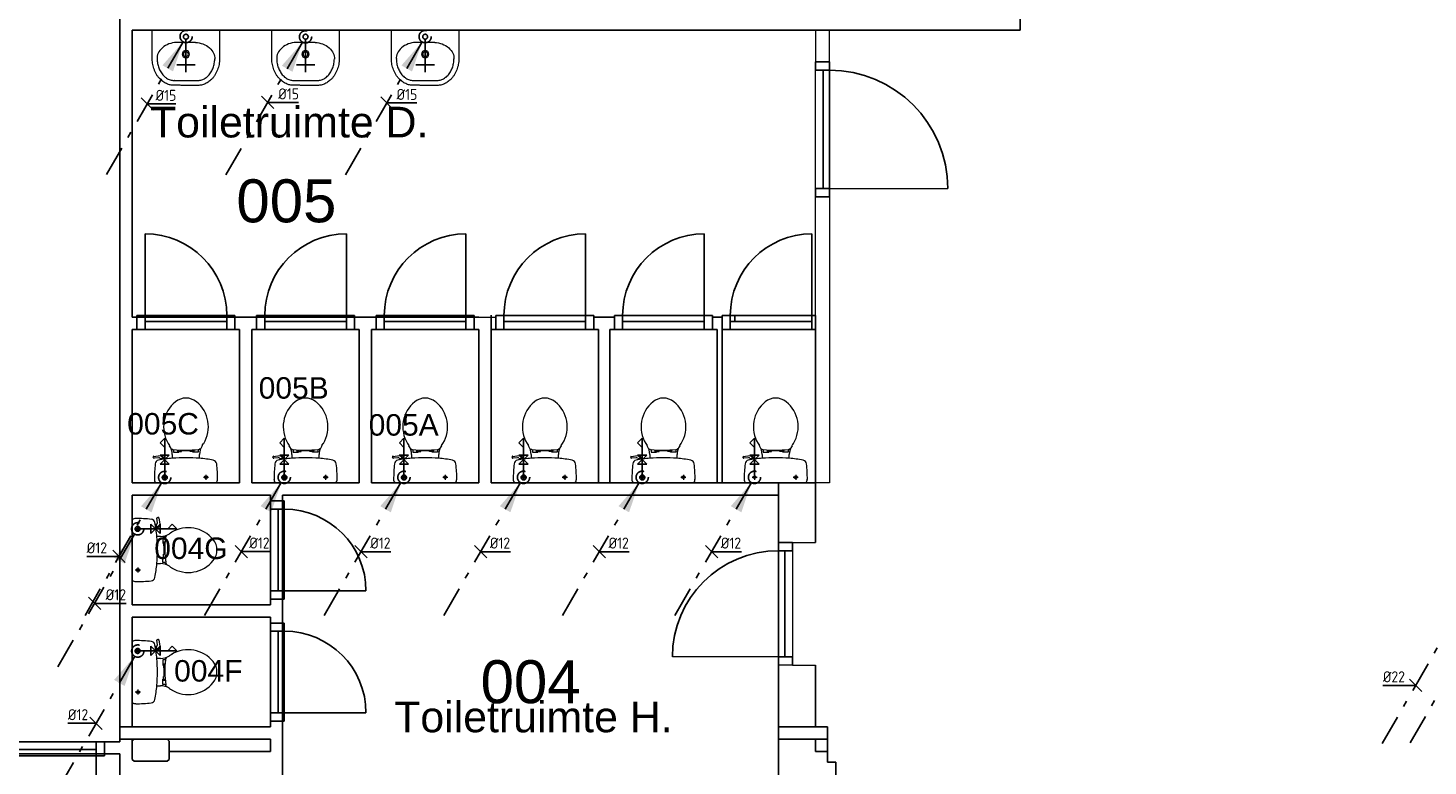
# Model space of a CAD drawing. Header units: millimetres. Extents: x -110 to 230337154, y -20 to 1103899040.
# Tile 8 of 58: x 115151656 to 115163071, y 551917104 to 551923120. Entities that reach past the tile are written whole.
import ezdxf

# ---------------------------------------------------------------- set-up
doc = ezdxf.new("R2010")
doc.units = ezdxf.units.MM
doc.header["$LTSCALE"] = 50
doc.linetypes.add('2322109', pattern=[10, 5, -2, 1, -2])
doc.linetypes.add('2322109_a', pattern=[10, 5, -2, 1, -2])
doc.layers.get('0').update_dxf_attribs({"lineweight": 5})
doc.layers.add('A-AREA-IDEN', color=7, linetype='Continuous', lineweight=13)
for name, color, linetype in [('ONDERLEGGER BOUWKUNDIG', 7, 'Continuous'), ('WL531---', 5, '2322109'), ('WM531---', 1, 'Continuous')]:
    doc.layers.add(name, color=color, linetype=linetype)
doc.styles.add('Arial', font='arial.ttf', dxfattribs={"height": 5})
doc.styles.add('Arial_1', font='arial.ttf', dxfattribs={"height": 250})
doc.styles.add('DVD_VBC_Arial', font='arial.ttf')
doc.styles.add('STABICAD-018', font='ISOCP.SHX', dxfattribs={"height": 90})

# ---------------------------------------------------------------- blocks, each defined once
blk = doc.blocks.new('DVDVB_74_-S-_Toilet')
at = {"color": 0, "linetype": 'ByBlock', "lineweight": -2}
for p, q in [((248, 0), (-248, 0)), ((-143, -45), (-184, -45)), ((-163, -66), (-163, -24)), ((193, -45), (152, -45)), ((173, -65), (173, -25)), ((-111, -200), (-111, -230)), ((111, -230), (111, -200)), ((178, -192), (183, -206)), ((181, -202), (210, -196)), ((211, -197), (208, -187)), ((262, -216), (210, -224)), ((222, -205), (259, -200)), ((264, -204), (266, -210)), ((-101, -271), (-101, -250)), ((-101, -250), (-57, -250)), ((-67, -250), (-67, -268)), ((-57, -250), (-57, -267)), ((-57, -255), (-35, -255)), ((-35, -255), (-35, -260)), ((-35, -260), (35, -260)), ((35, -255), (35, -260)), ((57, -255), (35, -255)), ((57, -250), (57, -266)), ((101, -250), (57, -250)), ((67, -250), (67, -267)), ((101, -270), (101, -250))]:
    blk.add_line(p, q, dxfattribs=at)
for centre in [(-163, -46), (173, -46)]:
    blk.add_circle(centre, 12, dxfattribs=at)
for centre, radius, start, end in [((-214, -28), 43.4, 141.7698, 181.0192), ((892, -28), 1150, 180, 186.3309), ((214, -28), 43.4, 358.9808, 38.2302), ((-893, -28), 1150, 353.6509, 0), ((-217, -151), 34, 186.3309, 259.2904), ((0, 994), 1200, 259.2904, 264.6981), ((0, 992), 1197, 264.6981, 275.3019), ((0, 994), 1200, 275.3019, 280.7271), ((207, -200), 25, 195.9272, 278.4779), ((220, -196), 10, 191.8886, 277.2238), ((217, -152), 33.5, 280.7271, 353.6509), ((260, -206), 5, 15.7398, 97.2238), ((261, -212), 5, 278.4779, 15.7398), ((80, -457), 263, 148.9077, 230.8792), ((241, -554), 450, 146.1571, 148.9077), ((-240, -231), 129, 326.1571, 0), ((-101, -292), 20, 96.9358, 142.58), ((9, -1192), 926, 84.3005, 96.9358), ((-81, -457), 263, 309.1208, 31.0923), ((99, -290), 20, 37.7817, 84.3005), ((240, -231), 129, 180, 213.8429), ((-241, -554), 450, 31.0923, 33.8429), ((0, -556), 135, 230.8792, 309.1208)]:
    blk.add_arc(centre, radius, start, end, dxfattribs=at)
blk = doc.blocks.new('DVDVB_74_-S-_Wasbak')
at = {"color": 0, "linetype": 'ByBlock', "lineweight": -2}
blk.add_line((-79, -100), (79, -100), dxfattribs=at)
for radius in [30, 20]:
    blk.add_circle((0, -196), radius, dxfattribs=at)
blk.add_ellipse((-96, -211), major_axis=(136, 40), ratio=0.751905, start_param=1.224555, end_param=2.997882, dxfattribs=at)
at = {"color": 0, "linetype": 'ByBlock', "lineweight": -2, "extrusion": (0, 0, -1)}
blk.add_ellipse((96, -211), major_axis=(-136, 40), ratio=0.751905, start_param=1.224555, end_param=2.997882, dxfattribs=at)
at = {"color": 0, "linetype": 'ByBlock', "lineweight": -2}
for points in [[(-275, 0), (-275, -118), (-275, -235)], [(275, 0), (0, 0), (-275, 0)], [(275, -236), (275, -118), (275, 0)], [(-92, -451), (0, -450), (91, -450)]]:
    blk.add_open_spline(points, degree=2, dxfattribs=at)
for points in [[(-275, -235), (-270, -456), (-92, -451)], [(91, -450), (270, -456), (275, -236)]]:
    blk.add_rational_spline(points, [1, 0.707108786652, 1], degree=2, dxfattribs=at)
blk.add_rational_spline([(235, -235), (231, -415), (92, -411), (92, -410), (91, -410), (0, -410), (-91, -410), (-92, -410), (-93, -411), (-231, -415), (-235, -235)], [1, 0.707108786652, 1, 1, 1, 1, 1, 1, 1, 0.707108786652, 1], degree=2, knots=[0, 0, 0, 0.2, 0.2, 0.4, 0.4, 0.6, 0.6, 0.8, 0.8, 1, 1, 1], dxfattribs=at)
blk = doc.blocks.new('*U208')
at = {"color": 0, "linetype": '2322109'}
blk.add_circle((0, 0), 20, dxfattribs=at)
at = {"color": 1, "style": 'DVD_VBC_Arial'}
blk.add_attdef('PRODUCTCODE', (0, 0), '', height=1.8, dxfattribs=at)
at = {"color": 2, "style": 'DVD_VBC_Arial'}
for tag in ['CODE', 'CODE2', 'INDICATIONTEXT', 'LABEL', 'POSITIONCODE', 'SECTIONCODE']:
    blk.add_attdef(tag, (0, 0), '', height=1.2, dxfattribs=at)
blk = doc.blocks.new('TAP_TOILET_COLD')
at = {"color": 0, "linetype": 'Continuous'}
for p, q in [((0, 300), (-37.5, 261)), ((-37.5, 261), (0, 225)), ((0, 0), (0, 300)), ((37.5, 162.5), (-37.5, 87.5)), ((-37.5, 162.5), (37.5, 87.5)), ((-37.5, 162.5), (37.5, 162.5)), ((-37.5, 87.5), (37.5, 87.5))]:
    blk.add_line(p, q, dxfattribs=at)
blk = doc.blocks.new('*U217')
at = {"color": 0, "linetype": '2322109'}
blk.add_circle((0, 0), 20, dxfattribs=at)
at = {"color": 1, "style": 'DVD_VBC_Arial'}
blk.add_attdef('PRODUCTCODE', (0, 0), '', height=1.8, dxfattribs=at)
at = {"color": 2, "style": 'DVD_VBC_Arial'}
for tag in ['CODE', 'CODE2', 'INDICATIONTEXT', 'LABEL', 'POSITIONCODE', 'SECTIONCODE']:
    blk.add_attdef(tag, (0, 0), '', height=1.2, dxfattribs=at)
blk = doc.blocks.new('*U218')
at = {"color": 0, "linetype": '2322109'}
blk.add_circle((0, 0), 20, dxfattribs=at)
at = {"color": 1, "style": 'DVD_VBC_Arial'}
blk.add_attdef('PRODUCTCODE', (0, 0), '', height=1.8, dxfattribs=at)
at = {"color": 2, "style": 'DVD_VBC_Arial'}
for tag in ['CODE', 'CODE2', 'INDICATIONTEXT', 'LABEL', 'POSITIONCODE', 'SECTIONCODE']:
    blk.add_attdef(tag, (0, 0), '', height=1.2, dxfattribs=at)
blk = doc.blocks.new('*U219')
at = {"color": 0, "linetype": '2322109'}
blk.add_circle((0, 0), 20, dxfattribs=at)
at = {"color": 1, "style": 'DVD_VBC_Arial'}
blk.add_attdef('PRODUCTCODE', (0, 0), '', height=1.8, dxfattribs=at)
at = {"color": 2, "style": 'DVD_VBC_Arial'}
for tag in ['CODE', 'CODE2', 'INDICATIONTEXT', 'LABEL', 'POSITIONCODE', 'SECTIONCODE']:
    blk.add_attdef(tag, (0, 0), '', height=1.2, dxfattribs=at)
blk = doc.blocks.new('*U222')
at = {"color": 0, "linetype": '2322109'}
blk.add_circle((0, 0), 20, dxfattribs=at)
at = {"color": 1, "style": 'DVD_VBC_Arial'}
blk.add_attdef('PRODUCTCODE', (0, 0), '', height=1.8, dxfattribs=at)
at = {"color": 2, "style": 'DVD_VBC_Arial'}
for tag in ['CODE', 'CODE2', 'INDICATIONTEXT', 'LABEL', 'POSITIONCODE', 'SECTIONCODE']:
    blk.add_attdef(tag, (0, 0), '', height=1.2, dxfattribs=at)
blk = doc.blocks.new('TAP_SINGLE_COLD')
at = {"color": 0, "linetype": 'Continuous'}
for p, q in [((0, 0), (0, 270)), ((-75, 210), (75, 210))]:
    blk.add_line(p, q, dxfattribs=at)
blk = doc.blocks.new('*U446')
at = {"linetype": '2322109'}
blk.add_hatch(color=2, dxfattribs=at).paths.add_polyline_path([(-25, -43), (-107, -285), (-193, -235)], flags=0)
at = {"color": 0, "linetype": '2322109'}
blk.add_line((0, 0), (0, 0, 1), dxfattribs=at)
at = {"color": 2, "linetype": '2322109_a'}
blk.add_line((-25, -43, 1), (-675, -1169, 1), dxfattribs=at)
at = {"color": 2, "linetype": '2322109'}
blk.add_circle((0, 0, 1), 50, dxfattribs=at)
at = {"color": 2}
for tag, p, style in [('POSITIONCODE', (150, 150), 'DVD_VBC_Arial'), ('SECTIONCODE', (150, 150), 'DVD_VBC_Arial'), ('CODE', (0, 100), 'STABICAD-018'), ('FLOORCODE', (0, 0, -50), 'STABICAD-018')]:
    blk.add_attdef(tag, p, '', height=1.2, dxfattribs=dict(at, style=style))
blk = doc.blocks.new('*U448')
at = {"linetype": '2322109'}
blk.add_hatch(color=2, dxfattribs=at).paths.add_polyline_path([(-25, -43), (-107, -285), (-193, -235)], flags=0)
at = {"color": 0, "linetype": '2322109'}
blk.add_line((0, 0), (0, 0, 1), dxfattribs=at)
at = {"color": 2, "linetype": '2322109_a'}
blk.add_line((-25, -43, 1), (-675, -1169, 1), dxfattribs=at)
at = {"color": 2, "linetype": '2322109'}
blk.add_circle((0, 0, 1), 50, dxfattribs=at)
at = {"color": 2}
for tag, p, style in [('POSITIONCODE', (150, 150), 'DVD_VBC_Arial'), ('SECTIONCODE', (150, 150), 'DVD_VBC_Arial'), ('CODE', (0, 100), 'STABICAD-018'), ('FLOORCODE', (0, 0, -50), 'STABICAD-018')]:
    blk.add_attdef(tag, p, '', height=1.2, dxfattribs=dict(at, style=style))
blk = doc.blocks.new('*U334')
at = {"linetype": '2322109'}
blk.add_hatch(color=2, dxfattribs=at).paths.add_polyline_path([(-25, -43), (-107, -285), (-193, -235)], flags=0)
at = {"color": 0, "linetype": '2322109'}
blk.add_line((0, 0), (0, 0, 1), dxfattribs=at)
at = {"color": 2, "linetype": '2322109_a'}
blk.add_line((-25, -43, 1), (-675, -1169, 1), dxfattribs=at)
at = {"color": 2, "linetype": '2322109'}
blk.add_circle((0, 0, 1), 50, dxfattribs=at)
at = {"color": 2}
for tag, p, style in [('POSITIONCODE', (150, 150), 'DVD_VBC_Arial'), ('SECTIONCODE', (150, 150), 'DVD_VBC_Arial'), ('CODE', (0, 100), 'STABICAD-018'), ('FLOORCODE', (0, 0, -50), 'STABICAD-018')]:
    blk.add_attdef(tag, p, '', height=1.2, dxfattribs=dict(at, style=style))
blk = doc.blocks.new('*U444')
at = {"linetype": '2322109'}
blk.add_hatch(color=2, dxfattribs=at).paths.add_polyline_path([(-25, -43), (-107, -285), (-193, -235)], flags=0)
at = {"color": 0, "linetype": '2322109'}
blk.add_line((0, 0), (0, 0, 1), dxfattribs=at)
at = {"color": 2, "linetype": '2322109_a'}
blk.add_line((-25, -43, 1), (-675, -1169, 1), dxfattribs=at)
at = {"color": 2, "linetype": '2322109'}
blk.add_circle((0, 0, 1), 50, dxfattribs=at)
at = {"color": 2}
for tag, p, style in [('POSITIONCODE', (150, 150), 'DVD_VBC_Arial'), ('SECTIONCODE', (150, 150), 'DVD_VBC_Arial'), ('CODE', (0, 100), 'STABICAD-018'), ('FLOORCODE', (0, 0, -50), 'STABICAD-018')]:
    blk.add_attdef(tag, p, '', height=1.2, dxfattribs=dict(at, style=style))
blk = doc.blocks.new('*U447')
at = {"linetype": '2322109'}
blk.add_hatch(color=2, dxfattribs=at).paths.add_polyline_path([(-25, -43), (-107, -285), (-193, -235)], flags=0)
at = {"color": 0, "linetype": '2322109'}
blk.add_line((0, 0), (0, 0, 1), dxfattribs=at)
at = {"color": 2, "linetype": '2322109_a'}
blk.add_line((-25, -43, 1), (-675, -1169, 1), dxfattribs=at)
at = {"color": 2, "linetype": '2322109'}
blk.add_circle((0, 0, 1), 50, dxfattribs=at)
at = {"color": 2}
for tag, p, style in [('POSITIONCODE', (150, 150), 'DVD_VBC_Arial'), ('SECTIONCODE', (150, 150), 'DVD_VBC_Arial'), ('CODE', (0, 100), 'STABICAD-018'), ('FLOORCODE', (0, 0, -50), 'STABICAD-018')]:
    blk.add_attdef(tag, p, '', height=1.2, dxfattribs=dict(at, style=style))
blk = doc.blocks.new('*U443')
at = {"linetype": '2322109'}
blk.add_hatch(color=2, dxfattribs=at).paths.add_polyline_path([(-25, -43), (-107, -285), (-193, -235)], flags=0)
at = {"color": 0, "linetype": '2322109'}
blk.add_line((0, 0), (0, 0, 1), dxfattribs=at)
at = {"color": 2, "linetype": '2322109_a'}
blk.add_line((-25, -43, 1), (-675, -1169, 1), dxfattribs=at)
at = {"color": 2, "linetype": '2322109'}
blk.add_circle((0, 0, 1), 50, dxfattribs=at)
at = {"color": 2}
for tag, p, style in [('POSITIONCODE', (150, 150), 'DVD_VBC_Arial'), ('SECTIONCODE', (150, 150), 'DVD_VBC_Arial'), ('CODE', (0, 100), 'STABICAD-018'), ('FLOORCODE', (0, 0, -50), 'STABICAD-018')]:
    blk.add_attdef(tag, p, '', height=1.2, dxfattribs=dict(at, style=style))
blk = doc.blocks.new('*U439')
at = {"linetype": '2322109'}
blk.add_hatch(color=2, dxfattribs=at).paths.add_polyline_path([(-25, -43), (-107, -285), (-193, -235)], flags=0)
at = {"color": 0, "linetype": '2322109'}
blk.add_line((0, 0), (0, 0, 1), dxfattribs=at)
at = {"color": 2, "linetype": '2322109_a'}
blk.add_line((-25, -43, 1), (-675, -1169, 1), dxfattribs=at)
at = {"color": 2, "linetype": '2322109'}
blk.add_circle((0, 0, 1), 50, dxfattribs=at)
at = {"color": 2}
for tag, p, style in [('POSITIONCODE', (150, 150), 'DVD_VBC_Arial'), ('SECTIONCODE', (150, 150), 'DVD_VBC_Arial'), ('CODE', (0, 100), 'STABICAD-018'), ('FLOORCODE', (0, 0, -50), 'STABICAD-018')]:
    blk.add_attdef(tag, p, '', height=1.2, dxfattribs=dict(at, style=style))
blk = doc.blocks.new('*U434')
at = {"linetype": '2322109'}
blk.add_hatch(color=2, dxfattribs=at).paths.add_polyline_path([(-25, -43), (-107, -285), (-193, -235)], flags=0)
at = {"color": 0, "linetype": '2322109'}
blk.add_line((0, 0), (0, 0, 1), dxfattribs=at)
at = {"color": 2, "linetype": '2322109_a'}
blk.add_line((-25, -43, 1), (-675, -1169, 1), dxfattribs=at)
at = {"color": 2, "linetype": '2322109'}
blk.add_circle((0, 0, 1), 50, dxfattribs=at)
at = {"color": 2}
for tag, p, style in [('POSITIONCODE', (150, 150), 'DVD_VBC_Arial'), ('SECTIONCODE', (150, 150), 'DVD_VBC_Arial'), ('CODE', (0, 100), 'STABICAD-018'), ('FLOORCODE', (0, 0, -50), 'STABICAD-018')]:
    blk.add_attdef(tag, p, '', height=1.2, dxfattribs=dict(at, style=style))
blk = doc.blocks.new('*U428')
at = {"linetype": '2322109'}
blk.add_hatch(color=2, dxfattribs=at).paths.add_polyline_path([(-25, -43), (-107, -285), (-193, -235)], flags=0)
at = {"color": 0, "linetype": '2322109'}
blk.add_line((0, 0), (0, 0, 1), dxfattribs=at)
at = {"color": 2, "linetype": '2322109_a'}
blk.add_line((-25, -43, 1), (-675, -1169, 1), dxfattribs=at)
at = {"color": 2, "linetype": '2322109'}
blk.add_circle((0, 0, 1), 50, dxfattribs=at)
at = {"color": 2}
for tag, p, style in [('POSITIONCODE', (150, 150), 'DVD_VBC_Arial'), ('SECTIONCODE', (150, 150), 'DVD_VBC_Arial'), ('CODE', (0, 100), 'STABICAD-018'), ('FLOORCODE', (0, 0, -50), 'STABICAD-018')]:
    blk.add_attdef(tag, p, '', height=1.2, dxfattribs=dict(at, style=style))
blk = doc.blocks.new('*U402')
at = {"linetype": '2322109'}
blk.add_hatch(color=2, dxfattribs=at).paths.add_polyline_path([(-25, -43), (-107, -285), (-193, -235)], flags=0)
at = {"color": 0, "linetype": '2322109'}
blk.add_line((0, 0), (0, 0, 1), dxfattribs=at)
at = {"color": 2, "linetype": '2322109_a'}
blk.add_line((-25, -43, 1), (-675, -1169, 1), dxfattribs=at)
at = {"color": 2, "linetype": '2322109'}
blk.add_circle((0, 0, 1), 50, dxfattribs=at)
at = {"color": 2}
for tag, p, style in [('POSITIONCODE', (150, 150), 'DVD_VBC_Arial'), ('SECTIONCODE', (150, 150), 'DVD_VBC_Arial'), ('CODE', (0, 100), 'STABICAD-018'), ('FLOORCODE', (0, 0, -50), 'STABICAD-018')]:
    blk.add_attdef(tag, p, '', height=1.2, dxfattribs=dict(at, style=style))
blk = doc.blocks.new('*U449')
at = {"color": 0, "linetype": 'Continuous'}
for p, q in [((-46, 0), (-264, 0)), ((-50, 50), (50, -50)), ((0, 0), (-46, 0))]:
    blk.add_line(p, q, dxfattribs=at)
at = {"color": 0, "linetype": 'Continuous', "style": 'STABICAD-018'}
blk.add_text('%%c12', height=90, dxfattribs=at).set_placement((-264, 25))
at = {"color": 2, "style": 'DVD_VBC_Arial'}
blk.add_attdef('CODE', (0, 0), '', height=1.2, dxfattribs=at)
blk = doc.blocks.new('*U450')
at = {"color": 0, "linetype": 'Continuous'}
for p, q in [((50, -50), (-50, 50)), ((0, 0), (40, 0)), ((40, 0), (258, 0))]:
    blk.add_line(p, q, dxfattribs=at)
at = {"color": 0, "linetype": 'Continuous', "style": 'STABICAD-018'}
blk.add_text('%%c12', height=90, dxfattribs=at).set_placement((90, 25))
at = {"color": 2, "style": 'DVD_VBC_Arial'}
blk.add_attdef('CODE', (0, 0), '', height=1.2, dxfattribs=at)
blk = doc.blocks.new('*U451')
at = {"color": 0, "linetype": 'Continuous'}
for p, q in [((50, -50), (-50, 50)), ((0, 0), (14, 0)), ((14, 0), (232, 0))]:
    blk.add_line(p, q, dxfattribs=at)
at = {"color": 0, "linetype": 'Continuous', "style": 'STABICAD-018'}
blk.add_text('%%c12', height=90, dxfattribs=at).set_placement((64, 25))
at = {"color": 2, "style": 'DVD_VBC_Arial'}
blk.add_attdef('CODE', (0, 0), '', height=1.2, dxfattribs=at)
blk = doc.blocks.new('*U452')
at = {"color": 0, "linetype": 'Continuous'}
for p, q in [((50, -50), (-50, 50)), ((0, 0), (25, 0)), ((25, 0), (243, 0))]:
    blk.add_line(p, q, dxfattribs=at)
at = {"color": 0, "linetype": 'Continuous', "style": 'STABICAD-018'}
blk.add_text('%%c12', height=90, dxfattribs=at).set_placement((75, 25))
at = {"color": 2, "style": 'DVD_VBC_Arial'}
blk.add_attdef('CODE', (0, 0), '', height=1.2, dxfattribs=at)
blk = doc.blocks.new('*U453')
at = {"color": 0, "linetype": 'Continuous'}
for p, q in [((-13, 0), (-230, 0)), ((-50, 50), (50, -50)), ((0, 0), (-13, 0))]:
    blk.add_line(p, q, dxfattribs=at)
at = {"color": 0, "linetype": 'Continuous', "style": 'STABICAD-018'}
blk.add_text('%%c12', height=90, dxfattribs=at).set_placement((-230, 25))
at = {"color": 2, "style": 'DVD_VBC_Arial'}
blk.add_attdef('CODE', (0, 0), '', height=1.2, dxfattribs=at)
blk = doc.blocks.new('*U480')
at = {"color": 0, "linetype": 'Continuous'}
for p, q in [((50, -50), (-50, 50)), ((0, 0), (18, 0)), ((18, 0), (234, 0))]:
    blk.add_line(p, q, dxfattribs=at)
at = {"color": 0, "linetype": 'Continuous', "style": 'STABICAD-018'}
blk.add_text('%%c15', height=90, dxfattribs=at).set_placement((68, 25))
at = {"color": 2, "style": 'DVD_VBC_Arial'}
blk.add_attdef('CODE', (0, 0), '', height=1.2, dxfattribs=at)
blk = doc.blocks.new('*U481')
at = {"color": 0, "linetype": 'Continuous'}
for p, q in [((50, -50), (-50, 50)), ((0, 0), (36, 0)), ((36, 0), (252, 0))]:
    blk.add_line(p, q, dxfattribs=at)
at = {"color": 0, "linetype": 'Continuous', "style": 'STABICAD-018'}
blk.add_text('%%c15', height=90, dxfattribs=at).set_placement((86, 25))
at = {"color": 2, "style": 'DVD_VBC_Arial'}
blk.add_attdef('CODE', (0, 0), '', height=1.2, dxfattribs=at)
blk = doc.blocks.new('*U482')
at = {"color": 0, "linetype": 'Continuous'}
for p, q in [((50, -50), (-50, 50)), ((0, 0), (29, 0)), ((29, 0), (245, 0))]:
    blk.add_line(p, q, dxfattribs=at)
at = {"color": 0, "linetype": 'Continuous', "style": 'STABICAD-018'}
blk.add_text('%%c15', height=90, dxfattribs=at).set_placement((79, 25))
at = {"color": 2, "style": 'DVD_VBC_Arial'}
blk.add_attdef('CODE', (0, 0), '', height=1.2, dxfattribs=at)
blk = doc.blocks.new('*U615')
at = {"color": 0, "linetype": 'Continuous'}
for p, q in [((-31, 0), (-267, 0)), ((-50, 50), (50, -50)), ((0, 0), (-31, 0))]:
    blk.add_line(p, q, dxfattribs=at)
at = {"color": 0, "linetype": 'Continuous', "style": 'STABICAD-018'}
blk.add_text('%%c22', height=90, dxfattribs=at).set_placement((-267, 25))
at = {"color": 2, "style": 'DVD_VBC_Arial'}
blk.add_attdef('CODE', (0, 0), '', height=1.2, dxfattribs=at)

msp = doc.modelspace()

# ---------------------------------------------------------------- linework, layer by layer
at = {"layer": 'A-AREA-IDEN'}
for p, q in [((115158076, 551921810.2), (115158076, 551922776.2)), ((115158076, 551920776), (115158076, 551921743.2)), ((115158190, 551921810.2), (115159156, 551921810.2)), ((115158190, 551921743.2), (115158190, 551919412)), ((115155332, 551920762), (115155469.7, 551920762)), ((115158190, 551919412), (115158076, 551919412)), ((115157890, 551918925.9), (115157890, 551917925.9)), ((115157890, 551918925.9), (115158076, 551918925.9)), ((115157776, 551917992.9), (115156910, 551917992.9)), ((115157890, 551917925.9), (115157776, 551917925.9)), ((115157890, 551917925.9), (115158076, 551917925.9))]:
    msp.add_line(p, q, dxfattribs=at)
msp.add_lwpolyline([(115158076, 551922843.2), (115158190, 551922843.2), (115158190, 551923102), (115158076, 551923102)], close=True, dxfattribs=at)
at = {"layer": 'ONDERLEGGER BOUWKUNDIG'}
for p, q in [((115152406, 551923602), (115152406, 551917302)), ((115152406, 551917302), (115152406, 551923602)), ((115159747, 551923102.3), (115159747, 551923502)), ((115159747, 551923502), (115159747, 551923102.3)), ((115152506, 551923102.3), (115155332, 551923102.3)), ((115152506, 551920762), (115152506, 551923102.3)), ((115152506, 551923102.3), (115152506, 551920762)), ((115155332, 551923102.3), (115152506, 551923102.3)), ((115159747, 551923102.3), (115155332, 551923102.3)), ((115155432, 551923102.3), (115159747, 551923102.3)), ((115158076, 551922843.2), (115158176, 551922843.2)), ((115158076, 551922776.2), (115158076, 551922843.2)), ((115158190, 551922776.2), (115158076, 551922776.2)), ((115158140, 551922776.2), (115158190, 551922776.2)), ((115158140, 551921810.2), (115158140, 551922776.2)), ((115158176, 551922843.2), (115158190, 551922843.2)), ((115158190, 551922843.2), (115158190, 551922776.2)), ((115158190, 551922776.2), (115158190, 551921810.2)), ((115158076, 551921810.2), (115158190, 551921810.2)), ((115158076, 551921743.2), (115158076, 551921810.2)), ((115158176, 551921743.2), (115158076, 551921743.2)), ((115158190, 551921810.2), (115158140, 551921810.2)), ((115158190, 551921743.2), (115158176, 551921743.2)), ((115158190, 551921810.2), (115158190, 551921743.2)), ((115152610.7, 551920776), (115152610.7, 551921442)), ((115154252, 551920776), (115154252, 551921442)), ((115155227.3, 551920776), (115155227.3, 551921442)), ((115156202.7, 551920776), (115156202.7, 551921442)), ((115157170.2, 551920776), (115157170.2, 551921442)), ((115158048.1, 551920776), (115158048.1, 551921442)), ((115152543.7, 551920762), (115152506, 551920762)), ((115152506, 551920762), (115155332, 551920762)), ((115152610.7, 551920776), (115152543.7, 551920776)), ((115152543.7, 551920776), (115152543.7, 551920762)), ((115152543.7, 551920662), (115152543.7, 551920762)), ((115153276.7, 551920776), (115152610.7, 551920776)), ((115152610.7, 551920776), (115152610.7, 551920726)), ((115152610.7, 551920662), (115152610.7, 551920776)), ((115152610.7, 551920726), (115153276.7, 551920726)), ((115153276.7, 551920726), (115153276.7, 551920776)), ((115153343.7, 551920776), (115153276.7, 551920776)), ((115153276.7, 551920776), (115153276.7, 551920662)), ((115153343.7, 551920762), (115153343.7, 551920776)), ((115153519, 551920762), (115153343.7, 551920762)), ((115153343.7, 551920762), (115153343.7, 551920662)), ((115153519, 551920776), (115153586, 551920776)), ((115153519, 551920762), (115153519, 551920776)), ((115153519, 551920662), (115153519, 551920762)), ((115153586, 551920726), (115153586, 551920776)), ((115153586, 551920776), (115154252, 551920776)), ((115153586, 551920776), (115153586, 551920662)), ((115154252, 551920726), (115153586, 551920726)), ((115154252, 551920776), (115154252, 551920726)), ((115154252, 551920776), (115154319, 551920776)), ((115154252, 551920662), (115154252, 551920776)), ((115154319, 551920776), (115154319, 551920762)), ((115154494.3, 551920762), (115154319, 551920762)), ((115154319, 551920762), (115154319, 551920662)), ((115154494.3, 551920776), (115154561.3, 551920776)), ((115154494.3, 551920762), (115154494.3, 551920776)), ((115154494.3, 551920662), (115154494.3, 551920762)), ((115154561.3, 551920726), (115154561.3, 551920776)), ((115154561.3, 551920776), (115155227.3, 551920776)), ((115154561.3, 551920776), (115154561.3, 551920662)), ((115155227.3, 551920726), (115154561.3, 551920726)), ((115155227.3, 551920776), (115155227.3, 551920726)), ((115155227.3, 551920776), (115155294.3, 551920776)), ((115155227.3, 551920662), (115155227.3, 551920776)), ((115155294.3, 551920776), (115155294.3, 551920762)), ((115155332, 551920762), (115155294.3, 551920762)), ((115155294.3, 551920762), (115155294.3, 551920662)), ((115155432, 551919412), (115155432, 551920779.2)), ((115155432, 551920771.2), (115155432, 551919412)), ((115155469.7, 551920776), (115155536.7, 551920776)), ((115155469.7, 551920762), (115155469.7, 551920776)), ((115155469.7, 551920662), (115155469.7, 551920762)), ((115155536.7, 551920726), (115155536.7, 551920776)), ((115155536.7, 551920776), (115156202.7, 551920776)), ((115155536.7, 551920776), (115155536.7, 551920662)), ((115156202.7, 551920726), (115155536.7, 551920726)), ((115156202.7, 551920776), (115156202.7, 551920726)), ((115156202.7, 551920776), (115156269.7, 551920776)), ((115156202.7, 551920662), (115156202.7, 551920776)), ((115156269.7, 551920776), (115156269.7, 551920762)), ((115156437.2, 551920762), (115156269.7, 551920762)), ((115156269.7, 551920762), (115156269.7, 551920662)), ((115156437.2, 551920776), (115156504.2, 551920776)), ((115156437.2, 551920762), (115156437.2, 551920776)), ((115156437.2, 551920662), (115156437.2, 551920762)), ((115156504.2, 551920726), (115156504.2, 551920776)), ((115156504.2, 551920776), (115157170.2, 551920776)), ((115156504.2, 551920776), (115156504.2, 551920662)), ((115157170.2, 551920726), (115156504.2, 551920726)), ((115157170.2, 551920776), (115157170.2, 551920726)), ((115157170.2, 551920776), (115157237.2, 551920776)), ((115157170.2, 551920662), (115157170.2, 551920776)), ((115157237.2, 551920776), (115157237.2, 551920762)), ((115157315.1, 551920762), (115157237.2, 551920762)), ((115157237.2, 551920762), (115157237.2, 551920662)), ((115157315.1, 551920776), (115157382.1, 551920776)), ((115157315.1, 551920762), (115157315.1, 551920776)), ((115157315.1, 551920662), (115157315.1, 551920762)), ((115157382.1, 551920776), (115158048.1, 551920776)), ((115157382.1, 551920776), (115157382.1, 551920662)), ((115158048.1, 551920726), (115157382.1, 551920726)), ((115157419.7, 551920726), (115157419.7, 551920776)), ((115158048.1, 551920776), (115158076, 551920776)), ((115158048.1, 551920662), (115158048.1, 551920776)), ((115158076, 551920776), (115158076, 551920662)), ((115152506, 551919412), (115152506, 551920662)), ((115152506, 551920662), (115152543.7, 551920662)), ((115152506, 551920662), (115152506, 551919412)), ((115153381.3, 551920662), (115152506, 551920662)), ((115152543.7, 551920662), (115152610.7, 551920662)), ((115153276.7, 551920662), (115153343.7, 551920662)), ((115153343.7, 551920662), (115153381.3, 551920662)), ((115153381.3, 551920662), (115153381.3, 551919412)), ((115153381.3, 551919412), (115153381.3, 551920662)), ((115153481.3, 551919412), (115153481.3, 551920662)), ((115153481.3, 551920662), (115153519, 551920662)), ((115154356.7, 551920662), (115153481.3, 551920662)), ((115153481.3, 551920662), (115153481.3, 551919412)), ((115153586, 551920662), (115153519, 551920662)), ((115154319, 551920662), (115154252, 551920662)), ((115154319, 551920662), (115154356.7, 551920662)), ((115154356.7, 551920662), (115154356.7, 551919412)), ((115154356.7, 551919412), (115154356.7, 551920662)), ((115154456.7, 551919412), (115154456.7, 551920662)), ((115154456.7, 551920662), (115154494.3, 551920662)), ((115155332, 551920662), (115154456.7, 551920662)), ((115154456.7, 551920662), (115154456.7, 551919412)), ((115154561.3, 551920662), (115154494.3, 551920662)), ((115155294.3, 551920662), (115155227.3, 551920662)), ((115155294.3, 551920662), (115155332, 551920662)), ((115155332, 551920662), (115155332, 551919412)), ((115155332, 551919412), (115155332, 551920662)), ((115155432, 551919412), (115155432, 551920662)), ((115155432, 551920662), (115155469.7, 551920662)), ((115156307.3, 551920662), (115155432, 551920662)), ((115155432, 551920662), (115155432, 551919412)), ((115155536.7, 551920662), (115155469.7, 551920662)), ((115156269.7, 551920662), (115156202.7, 551920662)), ((115156269.7, 551920662), (115156307.3, 551920662)), ((115156307.3, 551919412), (115156307.3, 551920662)), ((115156399.5, 551919412), (115156399.5, 551920662)), ((115156399.5, 551920662), (115156437.2, 551920662)), ((115157274.8, 551920662), (115156399.5, 551920662)), ((115156399.5, 551920662), (115156399.5, 551919412)), ((115156504.2, 551920662), (115156437.2, 551920662)), ((115157237.2, 551920662), (115157170.2, 551920662)), ((115157237.2, 551920662), (115157274.8, 551920662)), ((115157274.8, 551919412), (115157274.8, 551920662)), ((115157315.1, 551919412), (115157315.1, 551920662)), ((115157315.1, 551920662), (115157352.7, 551920662)), ((115158076, 551920662), (115157315.1, 551920662)), ((115157315.1, 551920662), (115157315.1, 551919412)), ((115157419.7, 551920662), (115157352.7, 551920662)), ((115158076, 551919412), (115158076, 551920662)), ((115153381.3, 551919412), (115152506, 551919412)), ((115152506, 551919412), (115153381.3, 551919412)), ((115154356.7, 551919412), (115153481.3, 551919412)), ((115153481.3, 551919412), (115154356.7, 551919412)), ((115155332, 551919412), (115154456.7, 551919412)), ((115154456.7, 551919412), (115155332, 551919412)), ((115156776, 551919412), (115155432, 551919412)), ((115155432, 551919412), (115158076, 551919412)), ((115156307.3, 551919412), (115155432, 551919412)), ((115155432, 551919412), (115156307.3, 551919412)), ((115157274.8, 551919412), (115156399.5, 551919412)), ((115156399.5, 551919412), (115157274.8, 551919412)), ((115157315.1, 551919412), (115158076, 551919412)), ((115158076, 551919412), (115157776, 551919412)), ((115157776, 551919412), (115157776, 551911822)), ((115158076, 551918925.9), (115158076, 551919412)), ((115152506, 551918417), (115152506, 551919312)), ((115152506, 551919312), (115153632, 551919312)), ((115152506, 551919312), (115152506, 551918417)), ((115153632, 551919312), (115152506, 551919312)), ((115153632, 551919312), (115153632, 551919264.5)), ((115153632, 551918417), (115153632, 551919312)), ((115153632, 551919264.5), (115153732, 551919264.5)), ((115153632, 551919197.5), (115153632, 551919264.5)), ((115153732, 551919312), (115156776, 551919312)), ((115153732, 551919264.5), (115153732, 551919312)), ((115157776, 551919312), (115153732, 551919312)), ((115153732, 551919312), (115153732, 551912022)), ((115153732, 551919264.5), (115153746, 551919264.5)), ((115153746, 551919264.5), (115153746, 551919197.5)), ((115157776, 551912022), (115157776, 551919312)), ((115153746, 551919197.5), (115153632, 551919197.5)), ((115153696, 551919197.5), (115153746, 551919197.5)), ((115153696, 551918531.5), (115153696, 551919197.5)), ((115153746, 551919197.5), (115153746, 551918531.5)), ((115157790, 551918925.9), (115157776, 551918925.9)), ((115157776, 551918925.9), (115157776, 551918858.9)), ((115157776, 551918858.9), (115157776, 551917992.9)), ((115157826, 551918858.9), (115157776, 551918858.9)), ((115157776, 551918858.9), (115157890, 551918858.9)), ((115157790, 551918925.9), (115157890, 551918925.9)), ((115157826, 551917992.9), (115157826, 551918858.9)), ((115157890, 551918858.9), (115157890, 551918925.9)), ((115153632, 551918531.5), (115153746, 551918531.5)), ((115153632, 551918464.5), (115153632, 551918531.5)), ((115153746, 551918531.5), (115153696, 551918531.5)), ((115153746, 551918531.5), (115154412, 551918531.5)), ((115153746, 551918531.5), (115153746, 551918464.5)), ((115153632, 551918417), (115152506, 551918417)), ((115152506, 551918417), (115153632, 551918417)), ((115153732, 551918464.5), (115153632, 551918464.5)), ((115153632, 551918464.5), (115153632, 551918417)), ((115153732, 551918269.5), (115153732, 551918464.5)), ((115153746, 551918464.5), (115153732, 551918464.5)), ((115152506, 551917422), (115152506, 551918317)), ((115152506, 551918317), (115153632, 551918317)), ((115153632, 551918317), (115152506, 551918317)), ((115152506, 551918317), (115152506, 551917422)), ((115153632, 551918317), (115153632, 551918269.5)), ((115153632, 551917422), (115153632, 551918317)), ((115153632, 551918269.5), (115153732, 551918269.5)), ((115153632, 551918202.5), (115153632, 551918269.5)), ((115153746, 551918202.5), (115153632, 551918202.5)), ((115153696, 551918202.5), (115153746, 551918202.5)), ((115153696, 551917536.5), (115153696, 551918202.5)), ((115153732, 551918269.5), (115153746, 551918269.5)), ((115153746, 551918269.5), (115153746, 551918202.5)), ((115153746, 551918202.5), (115153746, 551917536.5)), ((115157776, 551917992.9), (115157826, 551917992.9)), ((115157890, 551917992.9), (115157776, 551917992.9)), ((115157776, 551917992.9), (115157776, 551917925.9)), ((115157890, 551917925.9), (115157890, 551917992.9)), ((115158076, 551917925.9), (115158076, 551917422)), ((115153632, 551917536.5), (115153746, 551917536.5)), ((115153632, 551917469.5), (115153632, 551917536.5)), ((115153746, 551917536.5), (115153696, 551917536.5)), ((115153746, 551917536.5), (115154412, 551917536.5)), ((115153746, 551917536.5), (115153746, 551917469.5)), ((115153632, 551917422), (115152406, 551917422)), ((115152506, 551917422), (115153632, 551917422)), ((115153732, 551917469.5), (115153632, 551917469.5)), ((115153632, 551917469.5), (115153632, 551917422)), ((115153732, 551916947), (115153732, 551917469.5)), ((115153746, 551917469.5), (115153732, 551917469.5)), ((115157776, 551917422), (115158176, 551917422)), ((115158176, 551917136), (115158176, 551917422)), ((115151152, 551917302), (115152406, 551917302)), ((115152279, 551917302), (115152212, 551917302)), ((115152212, 551917302), (115152212, 551917188)), ((115152406, 551917302), (115152279, 551917302)), ((115152279, 551917302), (115152279, 551917202)), ((115152406, 551917322), (115152521, 551917322)), ((115152506, 551917322), (115152506, 551917307)), ((115152521, 551917322), (115152506, 551917307)), ((115152506, 551917307), (115152506, 551917157)), ((115152791, 551917322), (115152521, 551917322)), ((115153632, 551917322), (115152791, 551917322)), ((115152806, 551917307), (115152791, 551917322)), ((115152806, 551917157), (115152806, 551917307)), ((115153632, 551917222), (115153632, 551917322)), ((115157776, 551917322), (115158176, 551917322)), ((115158076, 551917322), (115158076, 551917222)), ((115152406, 551917202), (115145596, 551917202)), ((115152212, 551917238), (115151346, 551917238)), ((115151346, 551917188), (115152212, 551917188)), ((115152212, 551917188), (115152212, 551917238)), ((115152212, 551917188), (115152212, 551916322)), ((115152212, 551917188), (115152279, 551917188)), ((115152279, 551917202), (115152406, 551917202)), ((115152279, 551917188), (115152279, 551917202)), ((115152406, 551917202), (115152406, 551911922)), ((115152406, 551912782.6), (115152406, 551917202)), ((115152506, 551917157), (115152521, 551917142)), ((115152791, 551917142), (115152806, 551917157)), ((115153632, 551917222), (115152806, 551917222)), ((115158076, 551917222), (115158176, 551917222)), ((115152521, 551917142), (115152791, 551917142)), ((115158243, 551917136), (115158176, 551917136)), ((115158243, 551917022), (115158243, 551917136))]:
    msp.add_line(p, q, dxfattribs=at)
for centre, radius, start, end in [((115158190, 551921810.2), 966, 0, 90), ((115152610.7, 551920776), 666, 0, 90), ((115154252, 551920776), 666, 90, 180), ((115155227.3, 551920776), 666, 90, 180), ((115156202.7, 551920776), 666, 90, 180), ((115157170.2, 551920776), 666, 90, 180), ((115158048.1, 551920776), 666, 90, 180), ((115153746, 551918531.5), 666, 0, 90), ((115157776, 551917992.9), 866, 90, 180), ((115153746, 551917536.5), 666, 0, 90), ((115152212, 551917188), 866, 180, 270)]:
    msp.add_arc(centre, radius, start, end, dxfattribs=at)

# ---------------------------------------------------------------- block references
at = {"xscale": -1}
for p in [(115152943.7, 551923102.3), (115153919, 551923102.3), (115154894.3, 551923102.3)]:
    msp.add_blockref('DVDVB_74_-S-_Wasbak', p, dxfattribs=at)
for p, rotation in [((115152943.7, 551919412), 180), ((115153919, 551919412), 180), ((115154894.3, 551919412), 180), ((115155869.7, 551919412), 180), ((115156837.2, 551919412), 180), ((115157752.7, 551919412), 180), ((115152506, 551918864.5), 89.99999999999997), ((115152506, 551917869.5), 89.99999999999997)]:
    msp.add_blockref('DVDVB_74_-S-_Toilet', p, dxfattribs=dict(rotation=rotation))
at = {"layer": 'WL531---', "linetype": '2322109'}
for name, p in [('*U439', (115152945.4, 551923050.4, -1)), ('*U434', (115153919, 551923047.3, -1)), ('*U428', (115154894.3, 551923049.6, -1)), ('*U222', (115152943.9, 551923048.4, 950)), ('*U222', (115153919.2, 551923048.4, 950)), ('*U222', (115154894.5, 551923048.4, 950)), ('*U443', (115152770.7, 551919456.1, -1)), ('*U217', (115152771.2, 551919455.7, 500)), ('*U447', (115153745.5, 551919457, -1)), ('*U218', (115153746.6, 551919455.7, 500)), ('*U444', (115154721.3, 551919457, -1)), ('*U219', (115154721.9, 551919455.7, 500)), ('*U444', (115155696.7, 551919457, -1)), ('*U219', (115155697.2, 551919455.7, 500)), ('*U444', (115156664.2, 551919457, -1)), ('*U219', (115156664.8, 551919455.7, 500)), ('*U444', (115157579.7, 551919457, -1)), ('*U446', (115152550.5, 551919037.5, -1)), ('*U208', (115152549.7, 551919036.9, 500)), ('*U334', (115163346.4, 551918412.3, -1)), ('*U402', (115163574.8, 551918417.3, -1)), ('*U448', (115152551, 551918040.9, -1)), ('*U208', (115152549.7, 551918041.9, 500))]:
    msp.add_blockref(name, p, dxfattribs=at)
at = {"layer": 'WL531---', "color": 2, "linetype": '2322109'}
for name, p, rotation in [('TAP_SINGLE_COLD', (115152943.9, 551923028.4, 950), 180), ('TAP_SINGLE_COLD', (115153919.2, 551923028.4, 950), 180), ('TAP_SINGLE_COLD', (115154894.5, 551923028.4, 950), 180), ('TAP_TOILET_COLD', (115152570.3, 551919037.5, 500), 270), ('TAP_TOILET_COLD', (115152570.3, 551918042.5, 500), 270)]:
    msp.add_blockref(name, p, dxfattribs=dict(at, rotation=rotation))
for p in [(115152770.7, 551919476.3, 500), (115153746, 551919476.3, 500), (115154721.3, 551919476.3, 500), (115155696.7, 551919476.3, 500), (115156664.2, 551919476.3, 500), (115157579.7, 551919476.3, 500)]:
    msp.add_blockref('TAP_TOILET_COLD', p, dxfattribs=at)
at = {"layer": 'WM531---', "linetype": 'Continuous'}
for name, p in [('*U481', (115153610.3, 551922512.6, -1)), ('*U482', (115154581.8, 551922508.3, -1)), ('*U480', (115152628, 551922500.6, -1)), ('*U449', (115152398.8, 551918812, -1)), ('*U451', (115153396, 551918851.6, -1)), ('*U452', (115154371.4, 551918851, -1)), ('*U452', (115155346.8, 551918851, -1)), ('*U452', (115156314.3, 551918851, -1)), ('*U452', (115157229.8, 551918851, -1)), ('*U450', (115152199.6, 551918429.8, -1)), ('*U615', (115162970.3, 551917761, -1)), ('*U453', (115152211.2, 551917452.4, -1))]:
    msp.add_blockref(name, p, dxfattribs=at)

# ---------------------------------------------------------------- texts
at = {"layer": 'ONDERLEGGER BOUWKUNDIG'}
for s, height, style, p in [('Toiletruimte D.', 250, 'Arial_1', (115152650.7, 551922227.4)), ('005', 350, 'Arial', (115153355, 551921535.7)), ('005B', 175, 'Arial', (115153537, 551920098.2)), ('005C', 175, 'Arial', (115152465, 551919806)), ('005A', 175, 'Arial', (115154433.9, 551919796.9)), ('004G', 175, 'Arial', (115152685.6, 551918791.2)), ('004F', 175, 'Arial', (115152847.5, 551917792.1)), ('004', 350, 'Arial', (115155346.3, 551917615.9)), ('Toiletruimte H.', 250, 'Arial_1', (115154642, 551917378.9))]:
    msp.add_text(s, height=height, dxfattribs=dict(at, style=style)).set_placement(p)

doc.saveas('drawing.dxf')
